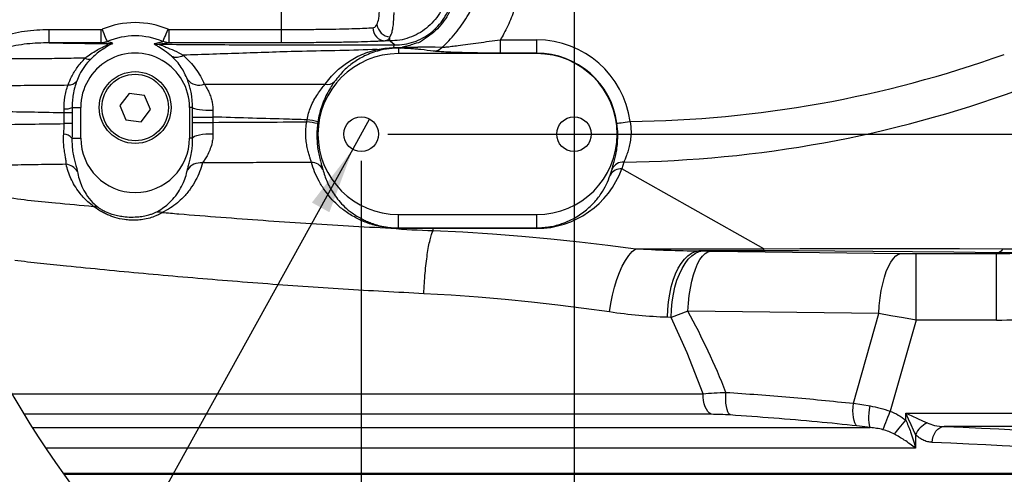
# Model space of a CAD drawing. Extents: x 0 to 4205, y 0 to 2970.
# Tile 13 of 67: x 482 to 853, y 2173 to 2344. Entities that reach past the tile are written whole.
import ezdxf

# ---------------------------------------------------------------- set-up
doc = ezdxf.new("R2010")
doc.units = 0
doc.header["$LTSCALE"] = 5
doc.layers.get('0').update_dxf_attribs({"linetype": 'CONTINUOUS'})
doc.styles.add('SLDTEXTSTYLE0', font='TXT', dxfattribs={"width": 0.605})
doc.dimstyles.new('SLDDIMSTYLE0', dxfattribs={"dimtxt": 25, "dimasz": 25, "dimexe": 0, "dimexo": 0.0625, "dimgap": 6.25, "dimtad": 1, "dimdec": 1, "dimrnd": 1e-09, "dimzin": 12, "dimtxsty": 'SLDTEXTSTYLE0', "dimsah": 1, "dimcen": 0.09, "dimazin": 3, "dimtfac": 1, "dimtofl": 0, "dimtmove": 0, "dimatfit": 3, "dimtolj": 1, "dimtzin": 12})
doc.dimstyles.new('SLDDIMSTYLE2', dxfattribs={"dimtxt": 25, "dimasz": 25, "dimexe": 0, "dimexo": 0.0625, "dimgap": 6.25, "dimtad": 0, "dimtih": 1, "dimtoh": 1, "dimdec": 1, "dimrnd": 1e-09, "dimzin": 12, "dimtxsty": 'SLDTEXTSTYLE0', "dimblk1": 'NONE', "dimsah": 1, "dimcen": 0, "dimazin": 3, "dimtfac": 1, "dimtmove": 0, "dimatfit": 3, "dimtolj": 1, "dimtzin": 12})

# ---------------------------------------------------------------- blocks, each defined once
blk = doc.blocks.new('_D_6')
at = {"color": 7, "linetype": 'CONTINUOUS'}
for p, q in [((700.88, 2460.89), (1260.95, 2460.89)), ((1253.45, 2460.89), (1253.45, 2300.89)), ((620.88, 2300.89), (1260.95, 2300.89))]:
    blk.add_line(p, q, dxfattribs=at)
for points in [[(1253.45, 2460.89), (1249.7, 2435.89), (1257.2, 2435.89)], [(1253.45, 2300.89), (1257.2, 2325.89), (1249.7, 2325.89)]]:
    blk.add_solid(points, dxfattribs=at)
at = {"color": 7, "linetype": 'CONTINUOUS', "insert": (1221.22, 2352.24), "char_height": 25, "attachment_point": 1, "rotation": 90, "style": 'SLDTEXTSTYLE0'}
blk.add_mtext('160', dxfattribs=at)
blk = doc.blocks.new('_D_7')
at = {"color": 7, "linetype": 'CONTINUOUS'}
for p, q in [((690.88, 2450.89), (690.88, 1868)), ((1080.88, 2450.89), (1080.88, 1868)), ((1080.88, 1875.5), (690.88, 1875.5))]:
    blk.add_line(p, q, dxfattribs=at)
for points in [[(690.88, 1875.5), (715.88, 1871.75), (715.88, 1879.25)], [(1080.88, 1875.5), (1055.88, 1879.25), (1055.88, 1871.75)]]:
    blk.add_solid(points, dxfattribs=at)
at = {"color": 7, "linetype": 'CONTINUOUS', "insert": (857.24, 1907.73), "char_height": 25, "attachment_point": 1, "style": 'SLDTEXTSTYLE0'}
blk.add_mtext('390', dxfattribs=at)
blk = doc.blocks.new('_D_8')
at = {"color": 7, "linetype": 'CONTINUOUS'}
for p, q in [((610.88, 2290.89), (610.88, 1868)), ((690.88, 2290.89), (690.88, 1868)), ((690.88, 1875.5), (610.88, 1875.5))]:
    blk.add_line(p, q, dxfattribs=at)
for points in [[(610.88, 1875.5), (635.88, 1871.75), (635.88, 1879.25)], [(690.88, 1875.5), (665.88, 1879.25), (665.88, 1871.75)]]:
    blk.add_solid(points, dxfattribs=at)
at = {"color": 7, "linetype": 'CONTINUOUS', "insert": (631.78, 1907.73), "char_height": 25, "attachment_point": 1, "style": 'SLDTEXTSTYLE0'}
blk.add_mtext('80', dxfattribs=at)
blk = doc.blocks.new('SW_SYMBOL_HOLE_DEPTH')
at = {"color": 0, "linetype": 'CONTINUOUS'}
for p, q in [((0, 4375), (4000, 4375)), ((2000, 4375), (2000, 375)), ((500, 2775), (2000, 375)), ((3500, 2775), (2000, 375))]:
    blk.add_line(p, q, dxfattribs=at)
blk = doc.blocks.new('_D_11')
at = {"color": 7, "linetype": 'CONTINUOUS'}
for p, q in [((614.03, 2306.58), (607.73, 2295.2)), ((607.73, 2295.2), (486.22, 2075.65)), ((486.22, 2075.65), (288.35, 2075.65))]:
    blk.add_line(p, q, dxfattribs=at)
blk.add_solid([(607.73, 2295.2), (592.35, 2275.15), (598.91, 2271.51)], dxfattribs=at)
at = {"color": 7, "linetype": 'CONTINUOUS', "xscale": 0.0064453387, "yscale": 0.0064453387, "zscale": 0.0064453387}
blk.add_blockref('SW_SYMBOL_HOLE_DEPTH', (400.99, 2079.26), dxfattribs=at)
at = {"color": 7, "linetype": 'CONTINUOUS', "char_height": 25, "attachment_point": 1, "style": 'SLDTEXTSTYLE0'}
for s, insert in [('4x M10', (288.35, 2107.94)), ('18', (435.52, 2107.94))]:
    blk.add_mtext(s, dxfattribs=dict(at, insert=insert))
blk = doc.blocks.new('_NONE')

msp = doc.modelspace()

# ---------------------------------------------------------------- linework, layer by layer
at = {"color": 8, "linetype": 'CONTINUOUS'}
for p, q in [((580.88, 2340.22), (580.88, 2410.59)), ((493.56, 2340.22), (513.09, 2340.22)), ((513.09, 2335.22), (513.09, 2340.22)), ((538.68, 2335.22), (538.68, 2340.22)), ((538.68, 2340.22), (580.88, 2340.22)), ((580.88, 2335.22), (580.88, 2340.22)), ((621.66, 2335.92), (619.94, 2335.92)), ((621.66, 2335.92), (621.66, 2337.45)), ((663.19, 2331.32), (663.19, 2336.32)), ((663.19, 2336.32), (676.88, 2336.32)), ((676.88, 2331.32), (676.88, 2336.32)), ((515.2, 2334.9), (513.09, 2335.22)), ((580.88, 2335.22), (538.68, 2335.22)), ((624.88, 2333.2), (624.88, 2331.15)), ((625.65, 2333.19), (624.88, 2333.2)), ((625.39, 2333.51), (626.34, 2333.54)), ((676.88, 2331.32), (663.19, 2331.32)), ((676.88, 2331.32), (676.88, 2331.15)), ((499.2, 2308.86), (499.16, 2310.34)), ((502.19, 2310.89), (502.2, 2308.86)), ((502.19, 2310.89), (505.44, 2310.89)), ((547.42, 2310.89), (546.32, 2310.89)), ((547.4, 2307.3), (547.42, 2310.89)), ((502.2, 2308.86), (499.2, 2308.86)), ((499.2, 2304.82), (499.2, 2308.86)), ((502.2, 2308.86), (502.2, 2304.82)), ((547.4, 2305.31), (547.4, 2307.3)), ((547.4, 2307.3), (555.15, 2307.3)), ((555.12, 2309.91), (555.15, 2307.3)), ((555.15, 2307.3), (555.15, 2305.31)), ((590.38, 2305.48), (590.5, 2306.28)), ((502.2, 2304.82), (499.2, 2304.82)), ((547.4, 2305.31), (555.15, 2305.31)), ((555.15, 2305.31), (555.15, 2301)), ((594.59, 2305.52), (594.49, 2304.84)), ((502.13, 2299.39), (505.44, 2299.39)), ((547.47, 2299.39), (546.32, 2299.39)), ((704.49, 2285.51), (705.17, 2287.75)), ((709.65, 2290.39), (708.85, 2287.83)), ((762.24, 2257.8), (708.85, 2287.83)), ((624.88, 2265.62), (624.88, 2270.63)), ((676.88, 2265.64), (676.88, 2270.63)), ((624.88, 2265.62), (637.9, 2265.64)), ((637.9, 2265.64), (676.88, 2265.64)), ((637.9, 2265.64), (637.9, 2265.41)), ((676.88, 2265.64), (676.88, 2265.41)), ((637.9, 2264.68), (637.9, 2265.41)), ((676.88, 2265.41), (637.9, 2265.41)), ((714.09, 2257.8), (762.24, 2257.8)), ((762.24, 2256.99), (737.81, 2256.99)), ((737.81, 2256.99), (739.32, 2256.96)), ((739.32, 2256.96), (742.21, 2256.91)), ((742.21, 2256.91), (813.96, 2256)), ((762.24, 2256.99), (762.24, 2257.8)), ((819.47, 2255.97), (849.76, 2255.97)), ((819.47, 2230.98), (819.47, 2255.97)), ((849.76, 2255.97), (849.68, 2256.24)), ((849.76, 2230.98), (849.76, 2255.97)), ((733.7, 2234.33), (727.36, 2231.98)), ((805.45, 2233.41), (733.7, 2234.33)), ((795.95, 2199.67), (805.45, 2233.41)), ((727.36, 2231.98), (725.99, 2232)), ((819.47, 2230.98), (809.81, 2196.7)), ((849.76, 2230.98), (819.47, 2230.98)), ((479.48, 2203.26), (739.39, 2203.26)), ((795.95, 2199.67), (802.18, 2198.69)), ((742.48, 2195.53), (484.07, 2195.53)), ((815.6, 2195.95), (865.39, 2195.95)), ((815.6, 2193.38), (815.6, 2195.95)), ((487.18, 2190.54), (802.28, 2190.54)), ((802.28, 2190.54), (797.27, 2191.17)), ((819.25, 2187.91), (819.25, 2182.81)), ((865.39, 2190.95), (830.08, 2190.95)), ((819.25, 2182.81), (492.22, 2182.81)), ((499.06, 2172.98), (892.8, 2172.98))]:
    msp.add_line(p, q, dxfattribs=at)
at = {"color": 7, "linetype": 'CONTINUOUS'}
for p, q in [((676.88, 2331.15), (624.88, 2331.15)), ((523.67, 2316.22), (520.16, 2311.64)), ((529.39, 2315.47), (523.67, 2316.22)), ((531.61, 2310.14), (529.39, 2315.47)), ((505.44, 2299.39), (505.44, 2310.89)), ((520.16, 2311.64), (522.37, 2306.31)), ((528.09, 2305.56), (531.61, 2310.14)), ((546.32, 2310.89), (546.32, 2299.39)), ((522.37, 2306.31), (528.09, 2305.56)), ((624.88, 2270.63), (676.88, 2270.63)), ((498.76, 2173.39), (901.38, 2173.39))]:
    msp.add_line(p, q, dxfattribs=at)
at = {"color": 8, "linetype": 'CONTINUOUS', "flags": 128}
for points in [[(493.56, 2335.22), (493.56, 2335.34), (493.56, 2335.64), (493.56, 2336.11), (493.56, 2336.73), (493.56, 2337.48), (493.56, 2338.34), (493.56, 2339.26), (493.56, 2340.22)], [(515.42, 2335.71), (515.35, 2335.86), (515.23, 2336.17), (515.04, 2336.61), (514.8, 2337.19), (514.51, 2337.87), (514.19, 2338.63), (513.84, 2339.45), (513.48, 2340.3)], [(536.34, 2335.71), (536.41, 2335.86), (536.54, 2336.17), (536.73, 2336.61), (536.97, 2337.19), (537.25, 2337.87), (537.57, 2338.63), (537.92, 2339.45), (538.28, 2340.3)], [(623.48, 2334.41), (623.28, 2334.57), (621.89, 2335.73), (621.66, 2335.92)], [(513.09, 2335.22), (503.09, 2335.22), (493.56, 2335.22)], [(641.24, 2333.5), (638.7, 2333.6), (635.93, 2333.64), (634.16, 2333.63), (632.17, 2333.6), (632.17, 2333.6)], [(547.42, 2310.89), (547.68, 2310.67), (548.22, 2310.46), (549.02, 2310.27), (550.03, 2310.12), (551.2, 2310), (552.49, 2309.92), (553.82, 2309.89), (555.12, 2309.91)], [(707.04, 2304.96), (707.18, 2304.98), (707.49, 2305.02), (707.96, 2305.08), (708.58, 2305.17), (709.32, 2305.27), (710.15, 2305.38), (711.05, 2305.5), (711.99, 2305.63)], [(547.47, 2299.39), (547.72, 2299.75), (548.26, 2300.1), (549.05, 2300.41), (550.06, 2300.67), (551.23, 2300.87), (552.51, 2300.99), (553.84, 2301.04), (555.15, 2301)], [(637.9, 2264.68), (649.09, 2264.09), (660.21, 2263.38), (671.23, 2262.53), (682.14, 2261.54), (692.93, 2260.42), (703.59, 2259.18), (714.09, 2257.8)], [(704.24, 2234.01), (704.69, 2237.18), (705.3, 2240.31), (706.05, 2243.33), (706.93, 2246.2), (707.93, 2248.86), (709.04, 2251.29), (710.23, 2253.42), (711.48, 2255.24), (712.77, 2256.71), (714.09, 2257.8)], [(725.99, 2232), (726.11, 2234.96), (726.4, 2237.87), (726.85, 2240.7), (727.46, 2243.41), (728.2, 2245.96), (729.09, 2248.31), (730.09, 2250.44), (731.21, 2252.3), (732.41, 2253.89), (733.7, 2255.16), (735.04, 2256.11), (736.42, 2256.72), (737.81, 2256.99)], [(727.36, 2231.98), (727.49, 2234.93), (727.78, 2237.84), (728.24, 2240.67), (728.85, 2243.38), (729.6, 2245.93), (730.5, 2248.29), (731.51, 2250.41), (732.64, 2252.28), (733.86, 2253.86), (735.15, 2255.13), (736.51, 2256.08), (737.9, 2256.7), (739.32, 2256.96)], [(733.7, 2234.33), (733.9, 2237.29), (734.21, 2240.18), (734.64, 2242.95), (735.18, 2245.56), (735.82, 2247.97), (736.55, 2250.16), (737.36, 2252.08), (738.25, 2253.7), (739.19, 2255.02), (740.17, 2256), (741.19, 2256.64), (742.21, 2256.91)], [(762.24, 2257.8), (775.75, 2257.86), (789.87, 2257.89), (804.6, 2257.89), (819.92, 2257.87), (835.82, 2257.82), (852.29, 2257.73)], [(849.68, 2256.24), (833.65, 2256.47), (818.18, 2256.66), (803.29, 2256.8), (789, 2256.91), (775.31, 2256.97), (762.24, 2256.99)], [(805.45, 2233.41), (805.65, 2236.38), (805.96, 2239.27), (806.39, 2242.03), (806.93, 2244.64), (807.57, 2247.06), (808.3, 2249.24), (809.11, 2251.16), (810, 2252.79), (810.94, 2254.1), (811.92, 2255.09), (812.93, 2255.72), (813.96, 2256)], [(704.24, 2234.01), (694.61, 2235.38), (684.85, 2236.63), (674.95, 2237.75), (664.95, 2238.73), (654.85, 2239.59), (644.66, 2240.3), (634.4, 2240.88)], [(819.47, 2230.98), (814.7, 2231.8), (810.01, 2232.61), (805.45, 2233.41)], [(739.39, 2203.26), (733.42, 2218.64), (727.36, 2231.98)], [(742.48, 2195.53), (741.84, 2195.97), (741.25, 2196.61), (740.71, 2197.42), (740.25, 2198.39), (739.88, 2199.49), (739.61, 2200.69), (739.45, 2201.96), (739.39, 2203.26)], [(749.59, 2195.29), (749.15, 2195.77), (748.77, 2196.47), (748.44, 2197.37), (748.19, 2198.45), (748.01, 2199.67), (747.92, 2200.99), (747.91, 2202.38), (747.99, 2203.79)], [(797.27, 2191.17), (796.84, 2191.63), (796.47, 2192.33), (796.17, 2193.22), (795.95, 2194.3), (795.81, 2195.53), (795.77, 2196.86), (795.82, 2198.25), (795.95, 2199.67)], [(802.28, 2190.54), (802.07, 2190.96), (801.92, 2191.6), (801.82, 2192.45), (801.77, 2193.48), (801.79, 2194.66), (801.87, 2195.95), (802, 2197.3), (802.18, 2198.69)], [(807.04, 2189.76), (807.23, 2190.23), (807.47, 2190.85), (807.78, 2191.61), (808.13, 2192.48), (808.51, 2193.45), (808.93, 2194.49), (809.37, 2195.58), (809.81, 2196.7)], [(815.6, 2195.95), (817.84, 2194.93), (819.98, 2193.96), (821.94, 2193.07), (823.64, 2192.3)], [(819.25, 2187.91), (818.48, 2189.61), (817.59, 2191.57), (816.62, 2193.71), (815.6, 2195.95)], [(811.33, 2188.09), (811.7, 2188.55), (812.14, 2189.09), (812.62, 2189.69), (813.16, 2190.35), (813.73, 2191.07), (814.34, 2191.81), (814.96, 2192.59), (815.6, 2193.38)], [(825.57, 2184.96), (825.67, 2186.11), (825.94, 2187.22), (826.37, 2188.25), (826.93, 2189.15), (827.61, 2189.9), (828.38, 2190.46), (829.21, 2190.82), (830.08, 2190.95)], [(830.08, 2190.95), (837.24, 2190.66), (844.1, 2190.36), (850.63, 2190.04), (856.85, 2189.72), (862.74, 2189.39), (868.29, 2189.06), (873.49, 2188.72)], [(868.14, 2182.72), (863.04, 2183.06), (857.6, 2183.4), (851.82, 2183.73), (845.73, 2184.05), (839.31, 2184.36), (832.59, 2184.66), (825.57, 2184.96)]]:
    msp.add_lwpolyline(points, dxfattribs=at)
at = {"color": 7, "linetype": 'CONTINUOUS'}
for centre, radius in [((525.88, 2310.89), 13.5), ((525.88, 2310.89), 12.5), ((610.88, 2300.89), 6.5), ((690.88, 2300.89), 6.5)]:
    msp.add_circle(centre, radius, dxfattribs=at)
for centre, radius, start, end in [((788.09, 2381.26), 356.26, 175.2779, 296.3406), ((525.88, 2310.89), 20.44, 359.9999, 180.0001), ((624.88, 2300.89), 30.26, 90, 270), ((676.88, 2300.89), 30.26, 270, 90), ((525.88, 2299.39), 20.44, 180, 360)]:
    msp.add_arc(centre, radius, start, end, dxfattribs=at)
at = {"color": 8, "linetype": 'CONTINUOUS'}
for centre, radius, start, end in [((525.88, 2310.89), 31.92, 67.1429, 112.8571), ((620.18, 2340.8), 4.89, 178.6513, 267.2176), ((622.08, 2342.75), 5.32, 187.4238, 265.4644), ((525.88, 2310.89), 26.93, 67.1427, 112.8573), ((676.88, 2300.89), 35.43, 7.684, 90), ((515.17, 2340.73), 5.82, 270.2962, 290.4419), ((534.99, 2340.45), 5.76, 252.0683, 269.6669), ((617.78, 2333.66), 1.33, 225.7314, 270.929), ((624.31, 2333.25), 1.42, 125.3134, 172.4354), ((623.47, 2333.52), 0.584, 188.3025, 217.7241), ((624.7, 2334.09), 0.9, 281.6087, 320.3913), ((625.46, 2334.41), 1.24, 278.6489, 315.1889), ((627.99, 2452.88), 119.35, 269.2104, 272.0089), ((637.95, 2336.63), 4.54, 271.7678, 316.3781), ((508.52, 2331.54), 2.51, 235.5268, 286.0804), ((541.42, 2334.32), 4.52, 244.8576, 303.4172), ((676.88, 2300.89), 30.43, 7.6841, 90), ((707.13, 2737.18), 431.58, 270.6453, 289.707), ((549.89, 2324.83), 5.53, 217.9562, 291.192), ((500.9, 2323.16), 3.81, 266.2654, 322.2387), ((598.15, 2323.37), 3.85, 257.5263, 315.0381), ((704.57, 2736.36), 446, 270.652, 290.0614), ((499.36, 2317.84), 7.51, 268.5441, 292.1778), ((584.82, 2264.08), 42.58, 76.7407, 82.3381), ((584.74, 2256.07), 49.73, 78.694, 83.48), ((498.97, 2296.75), 4.12, 39.8566, 89.1547), ((499.21, 2283.71), 5.86, 31.9872, 83.267), ((550.46, 2284.16), 5.92, 82.9384, 146.4211), ((592.12, 2285.43), 4.82, 26.832, 89.7086), ((676.76, 2299.59), 34.18, 270.2089, 339.8879), ((708.61, 2283.03), 4.81, 87.148, 149.0312), ((709.48, 2285.57), 4.83, 88.0122, 153.1496), ((510.11, 2269), 4.69, 65.2936, 87.9964), ((534.74, 2266.55), 5.05, 74.9797, 102.6902), ((624.5, 2265.33), 0.476, 6.5293, 37.3311), ((819.39, 2690.57), 434.61, 269.2848, 270.0101), ((849.11, 2260.26), 4.06, 278.1465, 321.5856), ((849.76, 2405.85), 149.89, 269.9968, 275.1248), ((494.27, 2103.67), 272.76, 21.534, 28.6212), ((849.76, 2405.9), 174.92, 270.0002, 275.1267), ((827.73, 2183.82), 9.41, 115.7443, 154.2561)]:
    msp.add_arc(centre, radius, start, end, dxfattribs=at)
for points, knots in [([(641.24, 2333.5), (641.41, 2333.66), (643.47, 2335.52), (647.07, 2339.47), (651.01, 2345.28), (653.77, 2351), (655.72, 2356.37), (657.4, 2361.84), (661.99, 2376.64), (670.14, 2400.57), (678.5, 2425), (683.17, 2438.35), (683.98, 2440.67)], [0, 0, 0, 0, 0.006043, 0.07168, 0.137295, 0.186213, 0.235263, 0.284523, 0.333728, 0.635053, 0.936612, 1, 1, 1, 1]), ([(695.98, 2440.08), (692.07, 2427.31), (684.24, 2401.76), (675.29, 2372.03), (670.12, 2352.85), (667.4, 2344.59), (665.21, 2339.78), (663.65, 2337.11), (663.19, 2336.32)], [0, 0, 0, 0, 0.367816, 0.735671, 0.854843, 0.914842, 0.974775, 1, 1, 1, 1]), ([(643.45, 2354.97), (643.35, 2354.34), (643.05, 2352.49), (642.08, 2349.52), (640.39, 2346.2), (638.16, 2343.23), (635.46, 2340.66), (632.37, 2338.59), (628.97, 2337.07), (625.37, 2336.1), (622.9, 2335.98), (621.66, 2335.92)], [0, 0, 0, 0, 0.0607277, 0.1780849, 0.29545, 0.4128679, 0.5302852, 0.6477462, 0.7651978, 0.8826057, 1, 1, 1, 1]), ([(623.48, 2334.41), (624.69, 2334.47), (627.13, 2334.58), (630.68, 2335.49), (634.04, 2336.95), (637.11, 2338.95), (639.81, 2341.44), (642.06, 2344.34), (643.76, 2347.57), (644.83, 2350.64), (645.16, 2352.64), (645.3, 2353.45)], [0, 0, 0, 0, 0.114852, 0.230866, 0.345956, 0.461252, 0.577295, 0.693151, 0.80764, 0.922273, 1, 1, 1, 1]), ([(646.28, 2353.84), (646.09, 2352.84), (645.66, 2350.64), (644.39, 2347.4), (642.59, 2344.12), (640.25, 2341.15), (637.57, 2338.54), (634.6, 2336.77), (632.7, 2335.11), (631.57, 2335.11), (631.57, 2335.11)], [0, 0, 0, 0, 0.1228179, 0.2702443, 0.4182394, 0.5723787, 0.7264735, 0.8632362, 0.9999979, 1, 1, 1, 1]), ([(616.81, 2342.06), (617.05, 2342.78), (617.48, 2344.03), (617.67, 2345.98), (617.77, 2347.56), (617.8, 2348.58), (617.81, 2348.97)], [0, 0, 0, 0, 0.324978, 0.561258, 0.834541, 1, 1, 1, 1]), ([(623.1, 2346.65), (623.09, 2346.14), (623.05, 2344.78), (622.92, 2342.68), (622.66, 2340.55), (622.29, 2338.8), (621.86, 2337.87), (621.66, 2337.45)], [0, 0, 0, 0, 0.164733, 0.432773, 0.672569, 0.850422, 1, 1, 1, 1]), ([(470.88, 2335.69), (472.38, 2336.35), (475.27, 2337.6), (479.79, 2338.82), (484.29, 2339.65), (488.9, 2340.13), (492.01, 2340.19), (493.56, 2340.22)], [0, 0, 0, 0, 0.210425, 0.405017, 0.599692, 0.799826, 1, 1, 1, 1]), ([(513.09, 2340.22), (513.2, 2340.23), (513.34, 2340.24), (513.47, 2340.29), (513.48, 2340.3)], [0, 0, 0, 0, 0.8473513, 1, 1, 1, 1]), ([(538.28, 2340.3), (538.39, 2340.26), (538.52, 2340.22), (538.65, 2340.22), (538.68, 2340.22)], [0, 0, 0, 0, 0.842792, 1, 1, 1, 1]), ([(580.88, 2340.22), (582.95, 2340.22), (587.03, 2340.23), (593.01, 2340.27), (598.64, 2340.35), (603.77, 2340.45), (608.25, 2340.57), (612.02, 2340.71), (614.28, 2340.85), (615.29, 2340.91)], [0, 0, 0, 0, 0.180387, 0.355692, 0.52084, 0.671321, 0.802665, 0.911423, 1, 1, 1, 1]), ([(615.29, 2340.91), (615.55, 2340.97), (616.11, 2341.09), (616.56, 2341.63), (616.76, 2341.97), (616.81, 2342.06)], [0, 0, 0, 0, 0.395289, 0.846679, 1, 1, 1, 1]), ([(619.94, 2335.92), (619.42, 2335.88), (618.27, 2335.81), (615.7, 2335.7), (611.95, 2335.57), (606.86, 2335.45), (601.04, 2335.35), (594.65, 2335.28), (587.86, 2335.23), (583.23, 2335.22), (580.88, 2335.22)], [0, 0, 0, 0, 0.040288, 0.088551, 0.197299, 0.32864, 0.479127, 0.644283, 0.8196, 1, 1, 1, 1]), ([(621.66, 2337.45), (621.6, 2337.33), (621.4, 2336.89), (620.91, 2336.19), (620.25, 2336), (619.94, 2335.92)], [0, 0, 0, 0, 0.162391, 0.611619, 1, 1, 1, 1]), ([(641.24, 2333.5), (641.76, 2333.55), (642.99, 2333.65), (645, 2333.91), (647.73, 2334.27), (651.09, 2334.73), (655.01, 2335.26), (659.07, 2335.79), (661.8, 2336.14), (663.19, 2336.32)], [0, 0, 0, 0, 0.07098, 0.166588, 0.2752, 0.444646, 0.626142, 0.810999, 1, 1, 1, 1]), ([(493.56, 2335.22), (490.78, 2335.15), (486.57, 2335.05), (481.01, 2334.21), (476.82, 2333.28), (474.13, 2332.29), (472.77, 2331.79)], [0, 0, 0, 0, 0.393931, 0.594423, 0.794865, 1, 1, 1, 1]), ([(493.56, 2335.22), (497.1, 2335.16), (504.31, 2335.04), (511.52, 2334.95), (515.2, 2334.9)], [0, 0, 0, 0, 0.489649, 1, 1, 1, 1]), ([(507.1, 2329.48), (507.81, 2330.03), (509.17, 2331.08), (511.31, 2332.38), (513.02, 2333.29), (514.29, 2333.89), (515, 2334.29), (515.47, 2334.48), (515.72, 2334.85), (515.43, 2334.88), (515.2, 2334.9)], [0, 0, 0, 0, 0.256376, 0.490537, 0.713803, 0.809204, 0.890485, 0.944764, 0.956772, 1, 1, 1, 1]), ([(517.21, 2335.27), (517.26, 2335.19), (517.51, 2334.87), (516.11, 2334.37), (515.05, 2333.54), (513.05, 2332.37), (511.12, 2330.91), (509.86, 2329.74), (509.21, 2329.13)], [0, 0, 0, 0, 0.024839, 0.106419, 0.288701, 0.503209, 0.743284, 1, 1, 1, 1]), ([(515.42, 2335.71), (515.31, 2335.66), (514.57, 2335.36), (513.77, 2335.28), (513.09, 2335.22)], [0, 0, 0, 0, 0.153081, 1, 1, 1, 1]), ([(515.42, 2335.71), (515.77, 2335.62), (516.37, 2335.47), (516.96, 2335.33), (517.21, 2335.27)], [0, 0, 0, 0, 0.590689, 1, 1, 1, 1]), ([(539.5, 2330.23), (538.69, 2330.9), (537.2, 2332.13), (534.92, 2333.53), (533.91, 2334.2), (532.91, 2334.79), (533.15, 2334.94), (533.21, 2334.97)], [0, 0, 0, 0, 0.3944173, 0.7257127, 0.9109284, 0.9778075, 1, 1, 1, 1]), ([(533.21, 2334.97), (533.86, 2335.11), (534.9, 2335.34), (535.94, 2335.61), (536.34, 2335.71)], [0, 0, 0, 0, 0.614727, 1, 1, 1, 1]), ([(534.95, 2334.69), (534.94, 2334.67), (534.81, 2334.4), (536.34, 2334.27), (537.69, 2333.39), (540.8, 2332.34), (542.83, 2331.17), (543.9, 2330.55)], [0, 0, 0, 0, 0.008252, 0.0856, 0.28251, 0.622521, 1, 1, 1, 1]), ([(538.68, 2335.22), (538.1, 2335.13), (536.86, 2334.94), (535.61, 2334.78), (534.95, 2334.69)], [0, 0, 0, 0, 0.4679817, 1, 1, 1, 1]), ([(534.95, 2334.69), (539.29, 2334.66), (548.05, 2334.58), (561.4, 2334.51), (575.05, 2334.46), (590.04, 2334.44), (603.32, 2334.44), (614.85, 2334.43), (620.61, 2334.42), (623.48, 2334.41)], [0, 0, 0, 0, 0.146936, 0.296792, 0.452551, 0.609472, 0.804829, 0.90256, 1, 1, 1, 1]), ([(538.68, 2335.22), (538.55, 2335.22), (537.75, 2335.24), (536.99, 2335.49), (536.34, 2335.71)], [0, 0, 0, 0, 0.156885, 1, 1, 1, 1]), ([(616.85, 2332.71), (612.16, 2332.55), (602.78, 2332.22), (589.65, 2332.07), (577.5, 2331.68), (566.29, 2331.3), (555.1, 2330.93), (547.62, 2330.68), (543.9, 2330.55)], [0, 0, 0, 0, 0.192903, 0.385961, 0.539444, 0.692658, 0.847067, 1, 1, 1, 1]), ([(597.32, 2319.62), (597.94, 2320.45), (599.2, 2322.13), (601.82, 2324.88), (604.69, 2327.23), (607.74, 2329.15), (610.4, 2330.55), (613.45, 2331.81), (615.68, 2332.4), (616.85, 2332.71)], [0, 0, 0, 0, 0.129081, 0.262683, 0.473838, 0.58975, 0.711723, 0.849282, 1, 1, 1, 1]), ([(617.8, 2332.34), (616.8, 2332.05), (614.87, 2331.5), (611.52, 2330.05), (607.97, 2327.94), (604.1, 2324.75), (602.02, 2322.11), (600.87, 2320.65)], [0, 0, 0, 0, 0.147987, 0.287472, 0.520649, 0.735555, 1, 1, 1, 1]), ([(616.85, 2332.71), (617.83, 2332.88), (619.83, 2333.24), (621.86, 2333.37), (622.89, 2333.44)], [0, 0, 0, 0, 0.488577, 1, 1, 1, 1]), ([(623.01, 2333.16), (622.29, 2333.1), (620.87, 2332.98), (619.14, 2332.66), (618.12, 2332.42), (617.8, 2332.34)], [0, 0, 0, 0, 0.407228, 0.811164, 1, 1, 1, 1]), ([(622.89, 2333.44), (623.06, 2333.44), (623.89, 2333.48), (624.72, 2333.5), (625.39, 2333.51)], [0, 0, 0, 0, 0.196464, 1, 1, 1, 1]), ([(624.88, 2333.2), (624.39, 2333.21), (623.76, 2333.21), (623.14, 2333.17), (623.01, 2333.16)], [0, 0, 0, 0, 0.793674, 1, 1, 1, 1]), ([(638.09, 2332.09), (636.51, 2332.29), (634.43, 2332.55), (631.77, 2332.82), (630.31, 2332.95), (628.89, 2333.05), (627.39, 2333.13), (626.29, 2333.17), (625.65, 2333.19)], [0, 0, 0, 0, 0.382981, 0.503978, 0.640858, 0.735893, 0.845476, 1, 1, 1, 1]), ([(631.57, 2335.11), (631.57, 2335.11), (631.3, 2334.97), (629.59, 2334.35), (627.82, 2333.91), (626.34, 2333.54)], [0, 0, 0, 0, 0.000012, 0.16373, 1, 1, 1, 1]), ([(507.1, 2329.48), (504.28, 2329.42), (498.71, 2329.3), (490.46, 2329.19), (482.42, 2329.14), (474.76, 2329.15), (469.78, 2329.21), (467.4, 2329.24)], [0, 0, 0, 0, 0.213206, 0.420635, 0.623982, 0.820363, 1, 1, 1, 1]), ([(500.65, 2319.36), (501.06, 2320.37), (502, 2322.69), (504.09, 2326.17), (506.07, 2328.34), (507.1, 2329.48)], [0, 0, 0, 0, 0.2720779, 0.6204556, 1, 1, 1, 1]), ([(509.21, 2329.13), (508.38, 2328.22), (506.75, 2326.44), (505.02, 2323.58), (504.25, 2321.65), (503.91, 2320.82)], [0, 0, 0, 0, 0.3721, 0.729574, 1, 1, 1, 1]), ([(545.54, 2321.43), (544.84, 2322.99), (543.77, 2325.39), (541.57, 2328.25), (540.2, 2329.56), (539.5, 2330.23)], [0, 0, 0, 0, 0.472954, 0.729049, 1, 1, 1, 1]), ([(543.9, 2330.55), (544.78, 2329.76), (546.49, 2328.2), (548.65, 2325.52), (550.5, 2322.7), (551.43, 2320.68), (551.89, 2319.68)], [0, 0, 0, 0, 0.260108, 0.509353, 0.757498, 1, 1, 1, 1]), ([(663.19, 2331.32), (661.53, 2331.33), (658.28, 2331.34), (653.48, 2331.4), (648.95, 2331.51), (645.14, 2331.63), (642.13, 2331.78), (639.95, 2331.9), (638.65, 2332.04), (638.09, 2332.09)], [0, 0, 0, 0, 0.197406, 0.389373, 0.57245, 0.73925, 0.844147, 0.933354, 1, 1, 1, 1]), ([(547.42, 2310.89), (547.42, 2311.59), (547.41, 2312.95), (547.25, 2314.51), (547.03, 2316.07), (546.73, 2317.57), (546.2, 2319.53), (545.77, 2320.77), (545.54, 2321.43)], [0, 0, 0, 0, 0.196096, 0.378905, 0.43599, 0.632871, 0.806779, 1, 1, 1, 1]), ([(444.26, 2319.18), (446.59, 2319.16), (451.34, 2319.14), (459.39, 2319.14), (468.55, 2319.16), (478.88, 2319.2), (489.63, 2319.27), (496.94, 2319.33), (500.65, 2319.36)], [0, 0, 0, 0, 0.123929, 0.252666, 0.428302, 0.611019, 0.802414, 1, 1, 1, 1]), ([(499.16, 2310.34), (499.2, 2311.82), (499.25, 2314.12), (499.92, 2317.12), (500.41, 2318.62), (500.65, 2319.36)], [0, 0, 0, 0, 0.482689, 0.747932, 1, 1, 1, 1]), ([(503.91, 2320.82), (503.65, 2320.05), (503.1, 2318.39), (502.56, 2315.9), (502.23, 2313.36), (502.2, 2311.73), (502.19, 2310.89)], [0, 0, 0, 0, 0.241179, 0.518239, 0.751318, 1, 1, 1, 1]), ([(551.89, 2319.68), (557.1, 2319.69), (567.61, 2319.71), (582.76, 2319.69), (592.69, 2319.64), (597.32, 2319.62)], [0, 0, 0, 0, 0.34419, 0.694212, 1, 1, 1, 1]), ([(551.89, 2319.68), (552.27, 2319.08), (552.99, 2317.96), (553.85, 2316.14), (554.48, 2314.39), (554.9, 2312.61), (555.09, 2311.14), (555.11, 2310.23), (555.12, 2309.91)], [0, 0, 0, 0, 0.203579, 0.382505, 0.577472, 0.73824, 0.907566, 1, 1, 1, 1]), ([(590.5, 2306.28), (590.68, 2307.1), (591.04, 2308.75), (591.93, 2311.21), (593.07, 2313.64), (594.43, 2315.9), (595.85, 2317.88), (596.84, 2319.06), (597.32, 2319.62)], [0, 0, 0, 0, 0.165922, 0.334264, 0.51712, 0.695124, 0.855086, 1, 1, 1, 1]), ([(600.87, 2320.65), (600.45, 2320.04), (599.52, 2318.69), (598.22, 2316.46), (596.95, 2313.86), (595.91, 2311.15), (595.09, 2308.33), (594.76, 2306.48), (594.59, 2305.52)], [0, 0, 0, 0, 0.134506, 0.29776, 0.467785, 0.658426, 0.824597, 1, 1, 1, 1]), ([(499.2, 2308.86), (495.47, 2308.94), (488.13, 2309.09), (477.26, 2309.26), (466.71, 2309.37), (454.96, 2309.43), (446.75, 2309.37), (441.94, 2309.34)], [0, 0, 0, 0, 0.195188, 0.384697, 0.569712, 0.748122, 1, 1, 1, 1]), ([(590.5, 2306.28), (587.55, 2306.36), (580.16, 2306.57), (568.37, 2306.91), (559.54, 2307.17), (555.15, 2307.3)], [0, 0, 0, 0, 0.250257, 0.627029, 1, 1, 1, 1]), ([(441.94, 2303.94), (445.35, 2304), (452.44, 2304.14), (463.35, 2304.33), (474.87, 2304.5), (486.87, 2304.67), (495.04, 2304.77), (499.2, 2304.82)], [0, 0, 0, 0, 0.1786266, 0.3712104, 0.5718675, 0.7823648, 1, 1, 1, 1]), ([(499.03, 2300.87), (499.07, 2301.51), (499.17, 2302.82), (499.19, 2304.14), (499.2, 2304.82)], [0, 0, 0, 0, 0.486163, 1, 1, 1, 1]), ([(502.2, 2304.82), (502.2, 2303.91), (502.19, 2302.1), (502.15, 2300.29), (502.13, 2299.39)], [0, 0, 0, 0, 0.499956, 1, 1, 1, 1]), ([(547.47, 2299.39), (547.45, 2300.36), (547.4, 2302.33), (547.4, 2304.31), (547.4, 2305.31)], [0, 0, 0, 0, 0.490274, 1, 1, 1, 1]), ([(555.15, 2305.31), (560.96, 2305.35), (572.71, 2305.42), (584.45, 2305.46), (590.38, 2305.48)], [0, 0, 0, 0, 0.4950675, 1, 1, 1, 1]), ([(592.15, 2290.26), (592.07, 2290.54), (591.9, 2291.21), (591.5, 2292.42), (591.03, 2294.01), (590.56, 2295.94), (590.2, 2298.11), (590.01, 2300.47), (590.03, 2302.96), (590.27, 2304.63), (590.38, 2305.48)], [0, 0, 0, 0, 0.057132, 0.134606, 0.2461, 0.376743, 0.519103, 0.672477, 0.834159, 1, 1, 1, 1]), ([(594.49, 2304.84), (594.39, 2303.88), (594.19, 2301.98), (594.19, 2299.16), (594.39, 2296.51), (594.76, 2294.04), (595.23, 2291.86), (595.71, 2290.06), (596.12, 2288.69), (596.34, 2287.93), (596.43, 2287.61)], [0, 0, 0, 0, 0.1662668, 0.3270386, 0.4819089, 0.6227343, 0.7544845, 0.8642976, 0.9425529, 1, 1, 1, 1]), ([(705.17, 2287.75), (705.28, 2288.15), (705.55, 2289.1), (706.02, 2290.71), (706.52, 2292.73), (706.97, 2295.1), (707.28, 2297.8), (707.42, 2301.13), (707.18, 2303.54), (707.04, 2304.96)], [0, 0, 0, 0, 0.071026, 0.16985, 0.288496, 0.428805, 0.584509, 0.755129, 1, 1, 1, 1]), ([(711.99, 2305.63), (712.15, 2304.37), (712.41, 2302.24), (712.22, 2299.28), (711.84, 2296.89), (711.29, 2294.79), (710.69, 2293.01), (710.12, 2291.58), (709.79, 2290.75), (709.65, 2290.39)], [0, 0, 0, 0, 0.242662, 0.410383, 0.566721, 0.706046, 0.827429, 0.926838, 1, 1, 1, 1]), ([(499.9, 2289.53), (499.93, 2289.85), (500, 2290.66), (499.73, 2292.06), (499.41, 2293.85), (499.09, 2295.94), (498.9, 2298.33), (498.98, 2300), (499.03, 2300.87)], [0, 0, 0, 0, 0.084719, 0.214179, 0.37092, 0.563132, 0.770659, 1, 1, 1, 1]), ([(502.13, 2299.39), (502.12, 2298.45), (502.12, 2296.61), (502.43, 2293.99), (502.9, 2291.65), (503.41, 2289.67), (503.89, 2288.11), (504.09, 2287.19), (504.18, 2286.81)], [0, 0, 0, 0, 0.2213, 0.429507, 0.618179, 0.778954, 0.90893, 1, 1, 1, 1]), ([(545.52, 2287.43), (545.62, 2287.85), (545.88, 2288.87), (546.39, 2290.57), (546.92, 2292.79), (547.29, 2295.05), (547.49, 2297.33), (547.47, 2298.67), (547.47, 2299.39)], [0, 0, 0, 0, 0.1057432, 0.2590004, 0.43888, 0.6680181, 0.823281, 1, 1, 1, 1]), ([(555.15, 2301), (555.13, 2300.36), (555.08, 2299.11), (554.69, 2297.03), (554.01, 2294.9), (553.05, 2292.89), (552.09, 2291.31), (551.46, 2290.42), (551.18, 2290.03)], [0, 0, 0, 0, 0.161744, 0.317879, 0.533183, 0.724798, 0.880008, 1, 1, 1, 1]), ([(499.9, 2289.53), (496.39, 2289.48), (489.49, 2289.39), (479.28, 2289.24), (469.39, 2289.08), (459.61, 2288.9), (453.15, 2288.77), (449.88, 2288.71)], [0, 0, 0, 0, 0.210041, 0.413756, 0.612377, 0.80369, 1, 1, 1, 1]), ([(510.27, 2273.69), (509.53, 2274.27), (508.13, 2275.35), (506.36, 2277.15), (504.69, 2279.18), (503.12, 2281.49), (501.72, 2284.15), (500.63, 2286.81), (500.14, 2288.63), (499.9, 2289.53)], [0, 0, 0, 0, 0.145893, 0.274061, 0.390303, 0.55461, 0.706382, 0.856207, 1, 1, 1, 1]), ([(551.18, 2290.03), (550.86, 2288.93), (550.19, 2286.68), (548.64, 2283.39), (546.61, 2280.12), (544.24, 2277.32), (541.72, 2274.98), (539.11, 2273.02), (537.1, 2271.98), (536.04, 2271.43)], [0, 0, 0, 0, 0.13979, 0.283053, 0.439743, 0.605768, 0.725901, 0.855745, 1, 1, 1, 1]), ([(592.15, 2290.26), (588.69, 2290.24), (581.82, 2290.21), (571.54, 2290.16), (561.33, 2290.1), (554.55, 2290.06), (551.18, 2290.03)], [0, 0, 0, 0, 0.252787, 0.503467, 0.753189, 1, 1, 1, 1]), ([(624.98, 2265.39), (624.12, 2265.4), (622.61, 2265.43), (620.5, 2265.65), (618.3, 2266), (615.93, 2266.55), (613.48, 2267.34), (611.32, 2268.2), (608.54, 2269.54), (605.35, 2271.44), (602.02, 2274.09), (599.41, 2276.82), (597.1, 2279.8), (595.04, 2283.05), (593.31, 2286.62), (592.53, 2289.06), (592.15, 2290.26)], [0, 0, 0, 0, 0.058046, 0.102155, 0.144249, 0.209, 0.267105, 0.319005, 0.366419, 0.476087, 0.570568, 0.654469, 0.731388, 0.826195, 0.915142, 1, 1, 1, 1]), ([(504.18, 2286.81), (504.37, 2285.88), (504.75, 2283.96), (505.86, 2281.08), (507.48, 2278.05), (509.6, 2275.37), (511.33, 2273.9), (512.07, 2273.27)], [0, 0, 0, 0, 0.177551, 0.3664953, 0.5751711, 0.8182814, 1, 1, 1, 1]), ([(533.63, 2271.48), (534.5, 2271.96), (536.14, 2272.88), (538.26, 2274.58), (540.28, 2276.61), (542.17, 2279.04), (543.74, 2281.85), (544.88, 2284.64), (545.31, 2286.51), (545.52, 2287.43)], [0, 0, 0, 0, 0.144857, 0.274354, 0.393559, 0.562708, 0.720952, 0.862544, 1, 1, 1, 1]), ([(596.43, 2287.61), (596.91, 2286.04), (597.93, 2282.74), (600.19, 2278.9), (602.48, 2275.81), (604.7, 2273.39), (607.6, 2271.03), (610.41, 2269.33), (612.85, 2268.13), (614.74, 2267.37), (616.9, 2266.66), (618.98, 2266.17), (620.93, 2265.86), (622.79, 2265.66), (624.13, 2265.63), (624.88, 2265.62)], [0, 0, 0, 0, 0.127295, 0.266393, 0.342352, 0.42551, 0.520059, 0.631326, 0.678683, 0.731079, 0.788946, 0.854687, 0.896837, 0.941512, 1, 1, 1, 1]), ([(676.88, 2265.64), (677.72, 2265.67), (679.1, 2265.7), (681, 2265.93), (682.82, 2266.24), (684.74, 2266.71), (687.22, 2267.51), (689.79, 2268.61), (692.37, 2270.07), (695.24, 2272.12), (698.27, 2274.8), (701.11, 2278.34), (703.13, 2281.89), (704.05, 2284.33), (704.49, 2285.51)], [0, 0, 0, 0, 0.068948, 0.114721, 0.157281, 0.22163, 0.27843, 0.372073, 0.452224, 0.523162, 0.66316, 0.785376, 0.896128, 1, 1, 1, 1]), ([(475.18, 2277.12), (475.18, 2277.12), (478.62, 2277.12), (485.51, 2275.9), (497.22, 2274.97), (505.49, 2274.16), (510.27, 2273.69)], [0, 0, 0, 0, 0.000001, 0.293089, 0.591152, 1, 1, 1, 1]), ([(536.04, 2271.43), (535.71, 2271.21), (534.94, 2270.7), (533.38, 2269.97), (531.3, 2269.24), (528.9, 2268.72), (526.44, 2268.48), (524.15, 2268.48), (521.36, 2268.76), (518.91, 2269.32), (516.67, 2270.09), (515.14, 2270.73), (513.45, 2271.58), (511.81, 2272.54), (510.75, 2273.34), (510.27, 2273.69)], [0, 0, 0, 0, 0.043854, 0.100808, 0.186555, 0.284931, 0.3681, 0.455763, 0.534898, 0.673557, 0.728622, 0.793245, 0.854565, 0.934928, 1, 1, 1, 1]), ([(512.07, 2273.27), (512.42, 2273.03), (513.22, 2272.47), (514.92, 2271.64), (516.98, 2270.85), (519.28, 2270.25), (521.71, 2269.83), (524.38, 2269.65), (527.08, 2269.77), (529.43, 2270.11), (531.24, 2270.56), (532.61, 2271.01), (533.32, 2271.33), (533.63, 2271.48)], [0, 0, 0, 0, 0.056416, 0.130321, 0.251683, 0.350031, 0.447014, 0.580554, 0.705977, 0.807219, 0.896538, 0.954535, 1, 1, 1, 1]), ([(536.04, 2271.43), (538.13, 2271.26), (545.48, 2270.64), (558.15, 2269.64), (574.07, 2268.47), (590.05, 2267.38), (606.03, 2266.34), (621.99, 2265.58), (632.6, 2264.68), (637.9, 2264.68), (637.9, 2264.68)], [0, 0, 0, 0, 0.061474, 0.21686, 0.373452, 0.530551, 0.68746, 0.844177, 0.999999, 1, 1, 1, 1]), ([(911.48, 2269.47), (909.28, 2268.49), (904.96, 2266.56), (898.31, 2264.08), (891.53, 2261.9), (884.56, 2260.05), (877.52, 2258.56), (870.52, 2257.44), (863.57, 2256.68), (856.62, 2256.24), (851.98, 2256.24), (849.68, 2256.24)], [0, 0, 0, 0, 0.11311, 0.223019, 0.333822, 0.448184, 0.562573, 0.672578, 0.781417, 0.891963, 1, 1, 1, 1]), ([(852.29, 2257.73), (854.3, 2257.75), (858.39, 2257.78), (864.66, 2258.21), (871.09, 2258.95), (877.6, 2260.03), (884.02, 2261.43), (890.38, 2263.15), (896.67, 2265.2), (902.91, 2267.55), (906.95, 2269.36), (908.98, 2270.28)], [0, 0, 0, 0, 0.103339, 0.209413, 0.321702, 0.435399, 0.547102, 0.65867, 0.77301, 0.886144, 1, 1, 1, 1]), ([(637.9, 2265.41), (634.57, 2265.41), (630.26, 2265.4), (625.95, 2265.39), (624.98, 2265.39)], [0, 0, 0, 0, 0.773639, 1, 1, 1, 1]), ([(634.4, 2240.88), (634.47, 2242.19), (634.6, 2244.78), (634.9, 2248.57), (635.27, 2252.18), (635.7, 2255.5), (636.18, 2258.47), (636.71, 2260.99), (637.23, 2263.04), (637.7, 2264.18), (637.9, 2264.68)], [0, 0, 0, 0, 0.162777, 0.321752, 0.473067, 0.613065, 0.738397, 0.84613, 0.933875, 1, 1, 1, 1]), ([(714.09, 2257.8), (718.04, 2257.59), (725.95, 2257.18), (733.86, 2257.05), (737.81, 2256.99)], [0, 0, 0, 0, 0.500798, 1, 1, 1, 1]), ([(634.4, 2240.88), (629.37, 2241.14), (619.29, 2241.67), (604.15, 2242.58), (588.99, 2243.58), (573.86, 2244.67), (558.8, 2245.85), (543.85, 2247.1), (529.08, 2248.42), (514.5, 2249.8), (501.59, 2251.09), (490.33, 2252.27), (483.84, 2252.97), (480.62, 2253.33)], [0, 0, 0, 0, 0.0979, 0.196338, 0.294863, 0.393266, 0.491313, 0.588558, 0.684795, 0.779798, 0.873141, 0.937069, 1, 1, 1, 1]), ([(725.99, 2232), (722.4, 2232.16), (715.11, 2232.48), (707.89, 2233.49), (704.24, 2234.01)], [0, 0, 0, 0, 0.493029, 1, 1, 1, 1]), ([(739.39, 2203.26), (740.78, 2203.38), (743.64, 2203.63), (746.52, 2203.73), (747.99, 2203.79)], [0, 0, 0, 0, 0.48522, 1, 1, 1, 1]), ([(747.99, 2203.79), (756, 2203.23), (772.01, 2202.13), (787.97, 2200.49), (795.95, 2199.67)], [0, 0, 0, 0, 0.500017, 1, 1, 1, 1]), ([(749.59, 2195.29), (748.38, 2195.36), (746.02, 2195.5), (743.65, 2195.52), (742.48, 2195.53)], [0, 0, 0, 0, 0.509268, 1, 1, 1, 1]), ([(797.27, 2191.17), (792.3, 2191.7), (776.43, 2193.37), (760.51, 2194.51), (749.59, 2195.29)], [0, 0, 0, 0, 0.31353, 1, 1, 1, 1]), ([(802.18, 2198.69), (803.46, 2198.45), (806.05, 2197.97), (808.55, 2197.13), (809.81, 2196.7)], [0, 0, 0, 0, 0.4931388, 1, 1, 1, 1]), ([(809.81, 2196.7), (810.83, 2196.26), (812.88, 2195.37), (814.69, 2194.04), (815.6, 2193.38)], [0, 0, 0, 0, 0.494733, 1, 1, 1, 1]), ([(815.6, 2193.38), (816.24, 2191.9), (817.72, 2188.49), (818.75, 2184.88), (819.25, 2182.82), (819.25, 2182.81)], [0, 0, 0, 0, 0.429754, 0.997765, 1, 1, 1, 1]), ([(823.64, 2192.3), (824.56, 2191.95), (826.64, 2191.17), (828.85, 2191.03), (830.08, 2190.95)], [0, 0, 0, 0, 0.444507, 1, 1, 1, 1]), ([(807.04, 2189.76), (806.24, 2189.94), (804.67, 2190.3), (803.07, 2190.46), (802.28, 2190.54)], [0, 0, 0, 0, 0.5040758, 1, 1, 1, 1]), ([(811.33, 2188.09), (810.65, 2188.43), (809.26, 2189.11), (807.78, 2189.54), (807.04, 2189.76)], [0, 0, 0, 0, 0.4973567, 1, 1, 1, 1]), ([(819.25, 2182.81), (819.25, 2182.81), (818.59, 2183.35), (817.21, 2184.4), (814.6, 2186.21), (812.58, 2187.37), (811.33, 2188.09)], [0, 0, 0, 0, 0.001858, 0.266466, 0.545902, 1, 1, 1, 1]), ([(825.57, 2184.96), (824.97, 2185.02), (823.73, 2185.15), (822.05, 2185.82), (820.52, 2186.73), (819.69, 2187.51), (819.25, 2187.91)], [0, 0, 0, 0, 0.252967, 0.521861, 0.751652, 1, 1, 1, 1])]:
    msp.add_open_spline(points, degree=3, knots=knots, dxfattribs=at)

# ---------------------------------------------------------------- dimensions: what is measured, and where the dimension line sits
at = {"color": 7, "linetype": 'CONTINUOUS'}
dim = msp.add_linear_dim(base=(1253.45, 2300.89), p1=(690.88, 2460.89), p2=(610.88, 2300.89), angle=90, dimstyle='SLDDIMSTYLE0', dxfattribs=at)
dim.commit()
dim.dimension.update_dxf_attribs({"geometry": '_D_6', "text_midpoint": (1253.45, 2380.89), "dimtype": 160})
for base, p1, p2, picture, middle in [((690.88, 1875.5), (1080.88, 2460.89), (690.88, 2460.89), '_D_7', (885.88, 1875.5)), ((610.88, 1875.5), (690.88, 2300.89), (610.88, 2300.89), '_D_8', (650.88, 1875.5))]:
    dim = msp.add_linear_dim(base=base, p1=p1, p2=p2, dimstyle='SLDDIMSTYLE0', dxfattribs=at)
    dim.commit()
    dim.dimension.update_dxf_attribs({"geometry": picture, "text_midpoint": middle, "dimtype": 160})
dim = msp.add_diameter_dim_2p(p1=(614.03, 2306.58), p2=(607.73, 2295.2), text='4x M10{\\fGDT;x}18', dimstyle='SLDDIMSTYLE2', override={"dimpost": '<>'}, dxfattribs=at)
dim.commit()
dim.dimension.update_dxf_attribs({"geometry": '_D_11', "text_midpoint": (381.04, 2094.87), "dimtype": 163})

doc.saveas('drawing.dxf')
